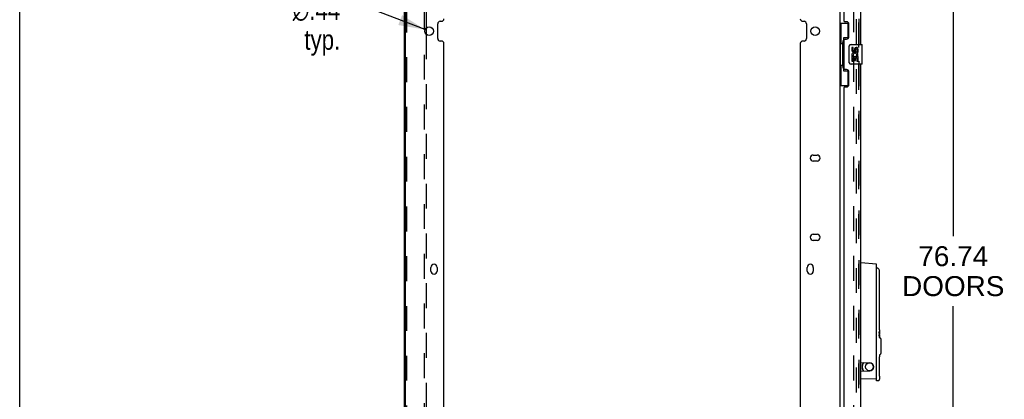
# Model space of a CAD drawing. Header units: inches. Extents: x 0 to 229, y 0 to 148.
# Tile 6 of 47: x 0 to 50, y 43 to 62. Entities that reach past the tile are written whole.
import ezdxf

# ---------------------------------------------------------------- set-up
doc = ezdxf.new("R2010")
doc.units = ezdxf.units.IN
doc.header["$LTSCALE"] = 12.571402
doc.header["$MEASUREMENT"] = 0
doc.linetypes.add('HIDDEN', pattern=[0.2, 0.1, -0.1])
doc.layers.get('0').update_dxf_attribs({"linetype": 'CONTINUOUS'})
for name, color, linetype in [('DEFAULT_2', 8, 'HIDDEN'), ('DIMENSIONS', 7, 'CONTINUOUS'), ('MASTER_DOOR_ASSEMBLY', 7, 'CONTINUOUS'), ('SLAVE_DOOR_ASSEMBLY', 7, 'CONTINUOUS')]:
    doc.layers.add(name, color=color, linetype=linetype)
doc.styles.get("Standard").update_dxf_attribs({"font": 'arial.ttf'})
doc.styles.add('TEXTSTYLE_1', font='gdt', dxfattribs={"width": 0.8})
doc.dimstyles.new('DIMSTYLE_1', dxfattribs={"dimtxt": 1.008401, "dimasz": 1.344535, "dimexe": 0.09, "dimexo": 0.07, "dimgap": 0.0375, "dimtad": 0, "dimtih": 1, "dimtoh": 1, "dimzin": 4, "dimdsep": 46, "dimtxsty": 'Standard', "dimblk": '_FILLED', "dimblk1": '_FILLED', "dimblk2": '_FILLED', "dimcen": 0.09, "dimazin": 1, "dimtfac": 1, "dimtdec": 3, "dimtofl": 0, "dimtmove": 0, "dimatfit": 3, "dimldrblk": '_FILLED', "dimfxl": 0, "dimtolj": 1, "dimtzin": 4, "dimarcsym": 0})
doc.dimstyles.new('DIMSTYLE_2', dxfattribs={"dimtxt": 1.008401, "dimasz": 1.344535, "dimexe": 0.09, "dimexo": 0.07, "dimgap": 0.09, "dimtad": 0, "dimtih": 1, "dimtoh": 1, "dimzin": 4, "dimdsep": 46, "dimtxsty": 'Standard', "dimblk": '_FILLED', "dimblk1": '_FILLED', "dimblk2": '_FILLED', "dimcen": 0.09, "dimazin": 1, "dimtfac": 1, "dimtdec": 3, "dimtofl": 0, "dimtmove": 0, "dimatfit": 1, "dimldrblk": '_FILLED', "dimfxl": 0, "dimtolj": 1, "dimtzin": 4, "dimarcsym": 0})

# ---------------------------------------------------------------- blocks, each defined once
blk = doc.blocks.new('_FILLED')
at = {"color": 0, "linetype": 'ByBlock'}
blk.add_solid([(0, 0), (-1, 0.2), (-1, -0.2)], dxfattribs=at)
blk = doc.blocks.new('*D4')
at = {"layer": 'DIMENSIONS', "color": 2, "linetype": 'Continuous'}
for p, q in [((43.181, 87.958), (48.362, 87.958)), ((47.152, 87.958), (47.152, 51.521)), ((47.152, 11.218), (47.152, 47.991)), ((43.181, 11.218), (48.362, 11.218))]:
    blk.add_line(p, q, dxfattribs=at)
at = {"layer": 'DIMENSIONS', "color": 2, "linetype": 'Continuous', "xscale": 1.3445349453, "yscale": 1.3445349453, "zscale": 1.3445349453}
for p, rotation in [((47.152, 87.958), 90), ((47.152, 11.218), 270)]:
    blk.add_blockref('_FILLED', p, dxfattribs=dict(at, rotation=rotation))
at = {"layer": 'DIMENSIONS', "color": 2, "linetype": 'Continuous', "insert": (47.152, 51.017), "char_height": 1.0084, "width": 5.15822, "attachment_point": 2, "line_spacing_factor": 0.9}
blk.add_mtext('76.74\\PDOORS', dxfattribs=at)
blk = doc.blocks.new('*D11')
at = {"layer": 'DIMENSIONS', "color": 2, "linetype": 'Continuous'}
for p, q in [((17.874, 62.958), (16.698, 62.958)), ((20.474, 61.959), (17.874, 62.958))]:
    blk.add_line(p, q, dxfattribs=at)
at = {"layer": 'DIMENSIONS', "color": 2, "linetype": 'Continuous', "xscale": 1.3445349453, "yscale": 1.3445349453, "zscale": 1.3445349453, "rotation": 338.9778630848}
blk.add_blockref('_FILLED', (20.474, 61.959), dxfattribs=at)
at = {"layer": 'DIMENSIONS', "color": 2, "linetype": 'Continuous', "insert": (16.193, 63.462), "char_height": 1.0084, "width": 3.30136, "attachment_point": 3, "line_spacing_factor": 0.9, "style": 'TEXTSTYLE_1'}
blk.add_mtext('{\\fgdt;n}\\fArial;.44\\Ptyp.', dxfattribs=at)

msp = doc.modelspace()

# ---------------------------------------------------------------- linework, layer by layer
at = {"color": 7, "linetype": 'Continuous'}
msp.add_line((0, 0), (0, 147.899), dxfattribs=at)
at = {"color": 3, "linetype": 'Continuous'}
for p, q in [((19.429, 10.322), (19.429, 88.854)), ((19.481, 10.337), (19.481, 88.839)), ((41.429, 88.854), (41.429, 10.322)), ((21.117, 61.505), (21.117, 62.255)), ((21.242, 62.38), (21.304, 62.38)), ((39.554, 62.38), (39.616, 62.38)), ((39.741, 62.255), (39.741, 61.505)), ((20.533, 62.043), (20.533, 61.717)), ((21.304, 61.38), (21.242, 61.38)), ((21.429, 37.924), (21.429, 61.255)), ((39.429, 61.255), (39.429, 37.924)), ((39.616, 61.38), (39.554, 61.38)), ((40.085, 55.623), (40.273, 55.623)), ((40.273, 55.311), (40.085, 55.311)), ((40.085, 51.623), (40.273, 51.623)), ((40.273, 51.311), (40.085, 51.311)), ((20.773, 49.758), (20.773, 49.946)), ((21.085, 49.946), (21.085, 49.758)), ((39.773, 49.758), (39.773, 49.946)), ((40.085, 49.946), (40.085, 49.758))]:
    msp.add_line(p, q, dxfattribs=at)
for centre in [(20.679, 61.88), (40.179, 61.88)]:
    msp.add_circle(centre, 0.219, dxfattribs=at)
for centre, radius, start, end in [((21.242, 62.255), 0.125, 90, 180), ((21.304, 62.505), 0.125, 270, 360), ((39.554, 62.505), 0.125, 180, 270), ((39.616, 62.255), 0.125, 0, 90), ((21.242, 61.505), 0.125, 180, 270), ((21.304, 61.255), 0.125, 0, 90), ((39.554, 61.255), 0.125, 90, 180), ((39.616, 61.505), 0.125, 270, 360), ((40.085, 55.467), 0.156, 90, 270), ((40.273, 55.467), 0.156, 270, 90), ((40.085, 51.467), 0.156, 90, 270), ((40.273, 51.467), 0.156, 270, 90), ((20.929, 49.946), 0.156, 0, 180), ((20.929, 49.758), 0.156, 180, 360), ((39.929, 49.946), 0.156, 0, 180), ((39.929, 49.758), 0.156, 180, 360)]:
    msp.add_arc(centre, radius, start, end, dxfattribs=at)
at = {"layer": 'DEFAULT_2', "color": 8, "linetype": 'HIDDEN'}
for p, q in [((42.137, 11.551), (42.137, 87.624)), ((42.241, 87.624), (42.241, 11.551)), ((19.533, 85.708), (19.533, 13.468)), ((20.429, 85.833), (20.429, 13.343)), ((20.533, 85.833), (20.533, 62.043)), ((20.533, 61.717), (20.533, 37.462))]:
    msp.add_line(p, q, dxfattribs=at)
at = {"layer": 'MASTER_DOOR_ASSEMBLY', "color": 8, "linetype": 'HIDDEN'}
for p, q in [((42.383, 61.056), (42.383, 82.613)), ((42.383, 38.809), (42.383, 60.366))]:
    msp.add_line(p, q, dxfattribs=at)
at = {"layer": 'MASTER_DOOR_ASSEMBLY', "color": 3, "linetype": 'Continuous'}
for p, q in [((42.487, 61.211), (42.487, 82.458)), ((41.633, 81.25), (41.633, 62.419)), ((41.753, 62.359), (41.693, 62.359)), ((41.883, 61.609), (41.883, 62.229)), ((41.633, 61.419), (41.633, 60.004)), ((41.693, 61.479), (41.753, 61.479)), ((42.487, 38.964), (42.487, 60.211)), ((41.753, 59.944), (41.693, 59.944)), ((41.883, 59.194), (41.883, 59.814)), ((41.633, 59.004), (41.633, 40.172)), ((41.693, 59.064), (41.753, 59.064))]:
    msp.add_line(p, q, dxfattribs=at)
at = {"layer": 'MASTER_DOOR_ASSEMBLY', "color": 7, "linetype": 'Continuous'}
for p, q in [((41.429, 62.286), (41.869, 62.286)), ((41.468, 62.286), (41.468, 61.261)), ((41.833, 62.286), (41.833, 61.506)), ((41.446, 61.261), (41.446, 60.161)), ((41.446, 61.261), (41.569, 61.261)), ((41.569, 61.291), (41.569, 61.312)), ((41.569, 60.161), (41.569, 61.261)), ((41.606, 61.551), (41.606, 59.871)), ((41.833, 61.551), (41.606, 61.551)), ((41.992, 61.211), (42.532, 61.211)), ((42.547, 60.226), (42.547, 61.196)), ((41.892, 60.311), (41.892, 61.111)), ((42.029, 61.057), (42.029, 60.921)), ((42.092, 61.057), (42.029, 61.057)), ((42.092, 60.921), (42.092, 61.057)), ((42.157, 60.983), (42.157, 60.914)), ((42.218, 60.921), (42.218, 60.963)), ((42.281, 60.963), (42.281, 60.826)), ((42.281, 60.826), (42.344, 60.826)), ((42.344, 60.826), (42.344, 60.963)), ((42.532, 60.211), (41.992, 60.211)), ((42.029, 60.596), (42.029, 60.365)), ((42.047, 60.596), (42.029, 60.596)), ((42.029, 60.365), (42.092, 60.365)), ((42.082, 60.596), (42.109, 60.615)), ((42.082, 60.596), (42.344, 60.596)), ((42.092, 60.365), (42.092, 60.533)), ((42.092, 60.533), (42.157, 60.533)), ((42.157, 60.533), (42.157, 60.397)), ((42.157, 60.397), (42.218, 60.397)), ((42.218, 60.397), (42.218, 60.533)), ((42.218, 60.533), (42.281, 60.533)), ((42.273, 60.632), (42.331, 60.607)), ((42.281, 60.533), (42.281, 60.365)), ((42.281, 60.365), (42.344, 60.365)), ((42.344, 60.365), (42.344, 60.596)), ((41.446, 60.161), (41.569, 60.161)), ((41.468, 60.161), (41.468, 59.136)), ((41.569, 60.11), (41.569, 60.131)), ((41.606, 59.871), (41.833, 59.871)), ((41.833, 59.916), (41.833, 59.136)), ((41.429, 59.136), (41.869, 59.136)), ((43.274, 50.109), (42.487, 50.178)), ((43.274, 44.312), (43.274, 50.109)), ((43.276, 49.926), (43.274, 49.926)), ((43.279, 49.929), (43.279, 49.924)), ((43.279, 44.214), (43.279, 49.552)), ((43.433, 49.441), (43.434, 49.456)), ((43.279, 48.884), (43.274, 48.884)), ((43.425, 47.068), (43.425, 49.194)), ((43.427, 46.961), (43.426, 46.99)), ((43.427, 46.934), (43.427, 46.962)), ((43.428, 46.909), (43.427, 46.935)), ((43.429, 46.886), (43.428, 46.91)), ((43.43, 46.866), (43.429, 46.886)), ((43.434, 46.806), (43.433, 46.821)), ((43.434, 46.794), (43.434, 46.731)), ((43.274, 46.571), (43.279, 46.571)), ((43.419, 46.669), (43.42, 46.68)), ((43.425, 46.678), (43.419, 46.678)), ((43.419, 46.658), (43.419, 46.669)), ((43.419, 46.646), (43.419, 46.658)), ((43.424, 46.655), (43.419, 46.655)), ((43.419, 46.636), (43.419, 46.646)), ((43.419, 46.626), (43.419, 46.636)), ((43.42, 46.613), (43.419, 46.615)), ((43.419, 46.472), (43.419, 46.535)), ((43.426, 46.498), (43.419, 46.498)), ((43.42, 46.466), (43.419, 46.472)), ((43.42, 46.68), (43.42, 46.69)), ((43.427, 46.685), (43.42, 46.685)), ((43.421, 46.485), (43.422, 46.494)), ((43.432, 46.713), (43.422, 46.713)), ((43.422, 46.685), (43.422, 46.709)), ((43.422, 46.584), (43.422, 46.582)), ((43.422, 46.494), (43.422, 46.498)), ((43.423, 46.719), (43.424, 46.724)), ((43.425, 46.633), (43.425, 46.632)), ((43.428, 46.504), (43.428, 46.506)), ((43.428, 46.502), (43.428, 46.504)), ((43.432, 46.54), (43.429, 46.54)), ((43.432, 46.503), (43.431, 46.493)), ((43.432, 46.713), (43.432, 46.654)), ((43.432, 46.559), (43.432, 46.566)), ((43.432, 46.559), (43.432, 46.551)), ((43.432, 46.551), (43.432, 46.54)), ((43.432, 46.54), (43.432, 46.527)), ((43.432, 46.527), (43.432, 46.515)), ((43.432, 46.515), (43.432, 46.503)), ((43.434, 46.681), (43.433, 46.681)), ((43.433, 46.666), (43.433, 46.68)), ((43.433, 46.65), (43.433, 46.666)), ((43.434, 46.66), (43.433, 46.66)), ((43.434, 46.591), (43.433, 46.591)), ((43.433, 46.536), (43.433, 46.555)), ((43.433, 46.52), (43.433, 46.536)), ((43.434, 46.521), (43.433, 46.521)), ((43.433, 46.506), (43.433, 46.52)), ((43.433, 46.493), (43.433, 46.506)), ((43.434, 46.501), (43.433, 46.501)), ((43.434, 46.729), (43.434, 46.731)), ((43.434, 46.679), (43.434, 46.642)), ((43.434, 46.642), (43.434, 46.618)), ((43.434, 46.618), (43.434, 46.591)), ((43.434, 46.572), (43.434, 46.591)), ((43.434, 46.555), (43.434, 46.572)), ((43.434, 46.54), (43.434, 46.555)), ((43.434, 46.523), (43.434, 46.54)), ((43.434, 46.523), (43.434, 46.522)), ((43.434, 46.522), (43.434, 46.504)), ((43.434, 46.452), (43.434, 46.401)), ((43.477, 46.364), (43.453, 46.374)), ((43.495, 46.337), (43.495, 45.589)), ((43.495, 46.23), (43.502, 46.23)), ((43.495, 46.17), (43.502, 46.17)), ((43.495, 46.138), (43.502, 46.138)), ((43.502, 46.23), (43.502, 46.138)), ((43.425, 44.726), (43.425, 45.419)), ((43.434, 45.524), (43.434, 45.434)), ((43.477, 45.561), (43.453, 45.551)), ((42.487, 45.145), (42.936, 45.125)), ((42.605, 45.135), (42.605, 45.139)), ((42.487, 44.7), (42.936, 44.72)), ((43.274, 44.312), (42.487, 44.298)), ((43.427, 44.618), (43.426, 44.647)), ((43.427, 44.592), (43.427, 44.619)), ((43.428, 44.567), (43.427, 44.592)), ((43.429, 44.544), (43.428, 44.567)), ((43.43, 44.524), (43.429, 44.544)), ((43.434, 44.463), (43.433, 44.479)), ((43.434, 44.452), (43.434, 44.299)), ((43.363, 44.221), (43.279, 44.214))]:
    msp.add_line(p, q, dxfattribs=at)
for points in [[(41.606, 61.527), (41.606, 61.524), (41.606, 61.52), (41.607, 61.516), (41.608, 61.512), (41.61, 61.507), (41.612, 61.502), (41.615, 61.497), (41.618, 61.491), (41.621, 61.484), (41.625, 61.477), (41.629, 61.47), (41.634, 61.462), (41.639, 61.454), (41.642, 61.45)], [(41.892, 61.111), (41.892, 61.117), (41.892, 61.124), (41.893, 61.13), (41.895, 61.136), (41.896, 61.142), (41.898, 61.147)], [(41.898, 60.275), (41.896, 60.281), (41.895, 60.286), (41.893, 60.292), (41.892, 60.299), (41.892, 60.305), (41.892, 60.311)], [(41.642, 59.972), (41.639, 59.968), (41.634, 59.96), (41.629, 59.952), (41.625, 59.945), (41.621, 59.938), (41.618, 59.932), (41.615, 59.926), (41.612, 59.92), (41.61, 59.915), (41.608, 59.91), (41.607, 59.906), (41.606, 59.902), (41.606, 59.898), (41.606, 59.895)], [(43.283, 49.923), (43.282, 49.923), (43.28, 49.924), (43.278, 49.925), (43.276, 49.926)], [(43.285, 49.923), (43.285, 49.923), (43.285, 49.923), (43.284, 49.923), (43.283, 49.923)], [(43.434, 49.757), (43.434, 49.765), (43.432, 49.778), (43.429, 49.792), (43.424, 49.806), (43.417, 49.819), (43.413, 49.824)], [(43.434, 49.456), (43.434, 49.46), (43.434, 49.464), (43.434, 49.468), (43.434, 49.757)], [(43.277, 49.573), (43.276, 49.577), (43.275, 49.58), (43.274, 49.582)], [(43.279, 49.561), (43.278, 49.566), (43.278, 49.57), (43.277, 49.573)], [(43.279, 49.552), (43.279, 49.553), (43.279, 49.555), (43.279, 49.557), (43.279, 49.558), (43.279, 49.56), (43.279, 49.561)], [(43.425, 49.194), (43.425, 49.214), (43.425, 49.244), (43.426, 49.272), (43.427, 49.3), (43.427, 49.327), (43.428, 49.352), (43.429, 49.375), (43.43, 49.396), (43.431, 49.414), (43.432, 49.429), (43.433, 49.441)], [(43.426, 46.989), (43.425, 47.018), (43.425, 47.048), (43.425, 47.068)], [(43.425, 47.018), (43.425, 47.048), (43.425, 47.068)], [(43.434, 46.813), (43.432, 46.833), (43.431, 46.848), (43.43, 46.866), (43.429, 46.887)], [(43.433, 46.821), (43.432, 46.833), (43.431, 46.848)], [(43.434, 46.794), (43.434, 46.798), (43.434, 46.802), (43.434, 46.806)], [(43.424, 46.57), (43.423, 46.575), (43.422, 46.58), (43.421, 46.585), (43.421, 46.592), (43.42, 46.599), (43.42, 46.608), (43.419, 46.616), (43.419, 46.626)], [(43.419, 46.535), (43.421, 46.524), (43.422, 46.514), (43.423, 46.507), (43.424, 46.502), (43.425, 46.499), (43.426, 46.498)], [(43.42, 46.69), (43.421, 46.698), (43.421, 46.706), (43.422, 46.713), (43.423, 46.719)], [(43.42, 46.613), (43.42, 46.609), (43.42, 46.606), (43.421, 46.601), (43.421, 46.596), (43.421, 46.59), (43.422, 46.584)], [(43.42, 46.466), (43.42, 46.469), (43.421, 46.476), (43.421, 46.485)], [(43.426, 46.452), (43.425, 46.452), (43.424, 46.454), (43.423, 46.457), (43.421, 46.461), (43.42, 46.466)], [(43.424, 46.724), (43.425, 46.728), (43.426, 46.73), (43.427, 46.731)], [(43.425, 46.678), (43.425, 46.675), (43.425, 46.672), (43.424, 46.668), (43.424, 46.663), (43.424, 46.659), (43.424, 46.655)], [(43.424, 46.655), (43.424, 46.651), (43.424, 46.649), (43.424, 46.646), (43.424, 46.643), (43.425, 46.641)], [(43.427, 46.555), (43.427, 46.558), (43.426, 46.56), (43.426, 46.562), (43.425, 46.565), (43.424, 46.567), (43.424, 46.57)], [(43.427, 46.685), (43.427, 46.685), (43.427, 46.684), (43.426, 46.683), (43.426, 46.682), (43.426, 46.68), (43.425, 46.678)], [(43.425, 46.641), (43.425, 46.638), (43.425, 46.637), (43.425, 46.635), (43.425, 46.633)], [(43.425, 46.632), (43.426, 46.631), (43.426, 46.63), (43.426, 46.63), (43.426, 46.629), (43.426, 46.628), (43.426, 46.628), (43.426, 46.627), (43.427, 46.627)], [(43.426, 46.498), (43.426, 46.498), (43.427, 46.498), (43.427, 46.499), (43.427, 46.499), (43.427, 46.5), (43.427, 46.5), (43.428, 46.501), (43.428, 46.502)], [(43.431, 46.493), (43.431, 46.484), (43.431, 46.476), (43.43, 46.469), (43.43, 46.463), (43.429, 46.458), (43.428, 46.454), (43.427, 46.452), (43.426, 46.452)], [(43.427, 46.731), (43.428, 46.73), (43.429, 46.729), (43.43, 46.726), (43.43, 46.723), (43.431, 46.718), (43.432, 46.713)], [(43.431, 46.654), (43.431, 46.663), (43.43, 46.67), (43.43, 46.676), (43.429, 46.681), (43.428, 46.684), (43.427, 46.685)], [(43.427, 46.627), (43.427, 46.625), (43.428, 46.622), (43.428, 46.62), (43.429, 46.618), (43.429, 46.615), (43.43, 46.613)], [(43.428, 46.546), (43.428, 46.549), (43.428, 46.552), (43.428, 46.554), (43.427, 46.555)], [(43.429, 46.529), (43.429, 46.534), (43.429, 46.538), (43.429, 46.542), (43.428, 46.546)], [(43.428, 46.506), (43.428, 46.508), (43.429, 46.511), (43.429, 46.514), (43.429, 46.518), (43.429, 46.521), (43.429, 46.525), (43.429, 46.529)], [(43.432, 46.566), (43.432, 46.573), (43.432, 46.579), (43.431, 46.585), (43.431, 46.59), (43.431, 46.595), (43.431, 46.6), (43.43, 46.603), (43.43, 46.607), (43.43, 46.61), (43.43, 46.613)], [(43.433, 46.68), (43.434, 46.693), (43.434, 46.704)], [(43.433, 46.591), (43.433, 46.612), (43.433, 46.632), (43.433, 46.65)], [(43.433, 46.555), (43.433, 46.571), (43.433, 46.591)], [(43.434, 46.452), (43.434, 46.471), (43.434, 46.481), (43.433, 46.493)], [(43.434, 46.704), (43.434, 46.72), (43.434, 46.729)], [(43.434, 46.681), (43.434, 46.681), (43.434, 46.681), (43.434, 46.681), (43.434, 46.68), (43.434, 46.68), (43.434, 46.679)], [(43.434, 46.504), (43.434, 46.503), (43.434, 46.502), (43.434, 46.502), (43.434, 46.502), (43.434, 46.501), (43.434, 46.501)], [(43.453, 46.374), (43.452, 46.374), (43.451, 46.375), (43.45, 46.375), (43.449, 46.376), (43.448, 46.376), (43.447, 46.377), (43.447, 46.378), (43.446, 46.378), (43.445, 46.379), (43.444, 46.379), (43.443, 46.38), (43.443, 46.381), (43.442, 46.382), (43.441, 46.382), (43.441, 46.383), (43.44, 46.384), (43.44, 46.385), (43.439, 46.385), (43.439, 46.386), (43.438, 46.387), (43.438, 46.388), (43.437, 46.389), (43.437, 46.389), (43.437, 46.39), (43.436, 46.391), (43.436, 46.392), (43.436, 46.393), (43.436, 46.394), (43.435, 46.394), (43.435, 46.395), (43.435, 46.396), (43.435, 46.397), (43.435, 46.398), (43.435, 46.398), (43.435, 46.399), (43.434, 46.4), (43.434, 46.4), (43.434, 46.401), (43.434, 46.401)], [(43.425, 45.374), (43.43, 45.391), (43.433, 45.409)], [(43.433, 45.409), (43.434, 45.426), (43.434, 45.434)], [(43.434, 45.524), (43.435, 45.527), (43.435, 45.53), (43.436, 45.532), (43.437, 45.535), (43.438, 45.538), (43.44, 45.541), (43.442, 45.543), (43.444, 45.546), (43.447, 45.548), (43.45, 45.55), (43.453, 45.551)], [(43.363, 44.221), (43.373, 44.223), (43.383, 44.226), (43.392, 44.23), (43.401, 44.235), (43.409, 44.242), (43.416, 44.249), (43.423, 44.258), (43.427, 44.267), (43.431, 44.277), (43.433, 44.287), (43.434, 44.297), (43.434, 44.299)], [(43.426, 44.647), (43.425, 44.676), (43.425, 44.705), (43.425, 44.726)], [(43.425, 44.676), (43.425, 44.706), (43.425, 44.726)], [(43.434, 44.47), (43.432, 44.491), (43.431, 44.506), (43.43, 44.524), (43.429, 44.544)], [(43.433, 44.479), (43.432, 44.491), (43.431, 44.506)], [(43.434, 44.452), (43.434, 44.455), (43.434, 44.459), (43.434, 44.463)]]:
    msp.add_lwpolyline(points, dxfattribs=at)
msp.add_circle((42.925, 44.922), 0.203, dxfattribs=at)
at = {"layer": 'MASTER_DOOR_ASSEMBLY', "color": 3, "linetype": 'Continuous'}
for centre, radius, start, end in [((41.693, 62.419), 0.06, 180, 270), ((41.753, 62.229), 0.13, 0, 90), ((41.693, 61.419), 0.06, 90, 180), ((41.753, 61.609), 0.13, 270, 360), ((41.693, 60.004), 0.06, 180, 270), ((41.753, 59.814), 0.13, 0, 90), ((41.753, 59.194), 0.13, 270, 360), ((41.693, 59.004), 0.06, 90, 180)]:
    msp.add_arc(centre, radius, start, end, dxfattribs=at)
at = {"layer": 'MASTER_DOOR_ASSEMBLY', "color": 7, "linetype": 'Continuous'}
for centre, radius, start, end in [((41.992, 61.111), 0.1, 90, 158.7946), ((42.532, 61.196), 0.015, 0, 90), ((42.124, 60.921), 0.0943, 180, 360), ((42.183, 60.669), 0.154, 161.4199, 206.1963), ((42.186, 60.669), 0.157, 336.5966, 161.8791), ((42.124, 60.921), 0.0314, 180, 261.2295), ((42.186, 60.669), 0.0943, 336.5966, 215.1122), ((42.123, 60.925), 0.0362, 263.4285, 341.7628), ((42.249, 60.963), 0.0943, 68.6999, 167.4338), ((42.249, 60.963), 0.0314, 0, 180.0485), ((42.249, 60.963), 0.0943, 0, 68.6704), ((41.992, 60.311), 0.1, 201.205, 270), ((42.186, 60.669), 0.157, 205.737, 207.8532), ((42.532, 60.226), 0.015, 270, 360), ((43.289, 49.929), 0.00984, 57.8791, 180), ((43.074, 49.588), 0.413, 34.9369, 57.8791), ((43.259, 48.884), 0.0197, 318.8269, 360), ((43.259, 46.571), 0.0197, 0, 41.139), ((43.466, 46.337), 0.0295, 0, 67.5), ((43.466, 45.589), 0.0295, 292.5, 360), ((42.92, 44.922), 0.374, 148.9973, 211.0027), ((42.925, 44.922), 0.374, 144.7076, 215.3882), ((42.565, 45.135), 0.0394, 328.9973, 360), ((42.928, 44.922), 0.203, 272.5, 87.5), ((42.565, 44.709), 0.0394, 0, 31.0027), ((43.269, 44.538), 0.00984, 0, 59.9423)]:
    msp.add_arc(centre, radius, start, end, dxfattribs=at)
for centre, start_param, end_param in [((41.673, 61.302), 0.699287, 1.51401), ((41.673, 61.302), -4.655602, -3.84088), ((41.673, 60.121), 0.699287, 1.51401), ((41.673, 60.121), -4.655602, -3.84088)]:
    msp.add_ellipse(centre, major_axis=(0, 0.18), ratio=0.579493, start_param=start_param, end_param=end_param, dxfattribs=at)
at = {"layer": 'SLAVE_DOOR_ASSEMBLY', "color": 8, "linetype": 'HIDDEN'}
for p, q in [((42.383, 82.613), (42.383, 61.056)), ((42.383, 60.366), (42.383, 38.809))]:
    msp.add_line(p, q, dxfattribs=at)

# ---------------------------------------------------------------- dimensions: what is measured, and where the dimension line sits
at = {"layer": 'DIMENSIONS', "color": 2, "linetype": 'Continuous'}
dim = msp.add_linear_dim(base=(47.152, 11.218), p1=(43.111, 87.958), p2=(43.111, 11.218), angle=270, text='<>\\PDOORS\\P[]', dimstyle='DIMSTYLE_1', dxfattribs=at)
dim.commit()
dim.dimension.update_dxf_attribs({"geometry": '*D4', "text_midpoint": (47.152, 49.756), "dimtype": 160})
dim = msp.add_diameter_dim_2p(p1=(20.474, 61.959), p2=(20.883, 61.802), text='%%c<>\\Ptyp.\\P[]', dimstyle='DIMSTYLE_2', override={"dimpost": '<>'}, dxfattribs=at)
dim.commit()
dim.dimension.update_dxf_attribs({"geometry": '*D11', "text_midpoint": (14.543, 62.202), "dimtype": 163})

doc.saveas('drawing.dxf')
